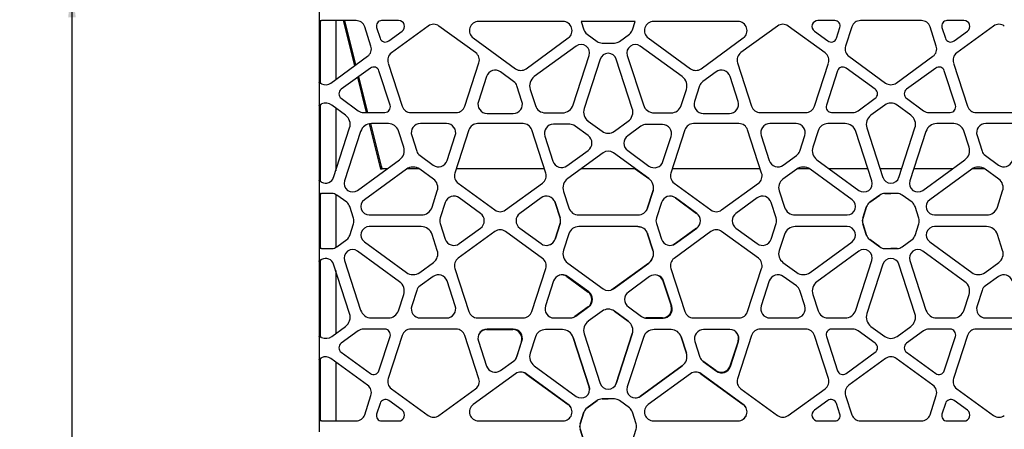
# Model space of a CAD drawing. Header units: millimetres. Extents: x -217 to 5933, y 23 to 4888.
# Tile 5 of 40: x 507 to 1476, y 3430 to 3833. Entities that reach past the tile are written whole.
import ezdxf

# ---------------------------------------------------------------- set-up
doc = ezdxf.new("R2010")
doc.units = ezdxf.units.MM
doc.header["$LTSCALE"] = 15
doc.linetypes.add('SLD-Solido', pattern=[0])
doc.layers.add('QUOTE', color=1, linetype='SLD-Solido')
doc.styles.add('SLDTEXTSTYLE1', font='GOTHIC.TTF', dxfattribs={"width": 0.913})
doc.dimstyles.new('SLDDIMSTYLE0', dxfattribs={"dimtxt": 39.6875, "dimasz": 30, "dimexe": 0, "dimexo": 0.0625, "dimgap": 9.921875, "dimtad": 1, "dimdec": 1, "dimrnd": 1e-09, "dimzin": 12, "dimdsep": 46, "dimtxsty": 'SLDTEXTSTYLE1', "dimsah": 1, "dimcen": 0.09, "dimadec": 0, "dimazin": 3, "dimtfac": 1, "dimtdec": 1, "dimtofl": 0, "dimtmove": 0, "dimatfit": 3, "dimfxl": 1, "dimfrac": 2, "dimtolj": 1, "dimtzin": 12, "dimarcsym": 0})

# ---------------------------------------------------------------- blocks, each defined once
blk = doc.blocks.new('_D')
at = {"layer": 'QUOTE', "transparency": 16777216}
for p, q in [((789.45, 3865.06), (543.75, 3865.06)), ((558.75, 3865.06), (558.75, 1772.61)), ((789.45, 1772.61), (543.75, 1772.61))]:
    blk.add_line(p, q, dxfattribs=at)
for points in [[(558.75, 3865.06), (555, 3835.06), (562.5, 3835.06)], [(558.75, 1772.61), (562.5, 1802.61), (555, 1802.61)]]:
    blk.add_solid(points, dxfattribs=at)
at = {"layer": 'QUOTE', "transparency": 16777216, "insert": (508.05, 2742.14), "char_height": 39.687, "attachment_point": 1, "rotation": 90, "style": 'SLDTEXTSTYLE1'}
blk.add_mtext('2092,5', dxfattribs=at)

msp = doc.modelspace()

# ---------------------------------------------------------------- linework, layer by layer
for p, q in [((802.05, 3863.81), (802.05, 3831.87)), ((802.05, 3831.87), (804.45, 3831.87)), ((802.05, 3831.87), (802.05, 3825.67)), ((803.25, 3825.67), (803.25, 3831.87)), ((838.26, 3831.87), (804.45, 3831.87)), ((818.25, 3831.87), (818.25, 3773.88)), ((837.18, 3787.64), (826.09, 3831.87)), ((838.23, 3788.4), (827.33, 3831.87)), ((880.15, 3831.87), (863.47, 3831.87)), ((1041.89, 3830.99), (958.86, 3830.99)), ((1112.96, 3830.99), (1059.83, 3830.99)), ((1059.83, 3830.99), (1062.51, 3822.75)), ((1110.29, 3822.75), (1112.96, 3830.99)), ((1214.05, 3830.99), (1131.02, 3830.99)), ((1309.38, 3831.87), (1292.7, 3831.87)), ((1394.5, 3831.87), (1334.59, 3831.87)), ((1436.39, 3831.87), (1419.71, 3831.87)), ((802.05, 3825.67), (802.05, 3806.75)), ((803.25, 3806.75), (803.25, 3825.67)), ((852.94, 3806.75), (846.79, 3825.67)), ((858.52, 3825.05), (861.91, 3814.6)), ((870.46, 3811.82), (883.57, 3821.34)), ((909.34, 3826.52), (873.11, 3800.19)), ((955.91, 3800.34), (919.88, 3826.52)), ((1065.54, 3818.57), (1075.4, 3811.41)), ((1097.39, 3811.41), (1107.25, 3818.57)), ((1252.97, 3826.52), (1216.94, 3800.34)), ((1299.74, 3800.19), (1263.51, 3826.52)), ((1289.28, 3821.34), (1302.39, 3811.82)), ((1310.94, 3814.6), (1314.34, 3825.05)), ((1326.06, 3825.67), (1319.91, 3806.75)), ((1409.18, 3806.75), (1403.03, 3825.67)), ((1414.76, 3825.05), (1418.15, 3814.6)), ((1426.7, 3811.82), (1439.81, 3821.34)), ((1465.58, 3826.52), (1429.35, 3800.19)), ((953.59, 3814.76), (995.17, 3784.54)), ((1005.57, 3784.54), (1047.16, 3814.76)), ((1080.31, 3809.82), (1092.49, 3809.82)), ((1125.75, 3814.76), (1167.34, 3784.54)), ((1177.74, 3784.54), (1219.32, 3814.76)), ((802.05, 3806.75), (802.05, 3796.72)), ((803.25, 3796.72), (803.25, 3806.75)), ((1054.97, 3806.77), (1013.64, 3776.74)), ((1159.27, 3776.74), (1117.94, 3806.77)), ((802.05, 3796.72), (802.05, 3771.29)), ((803.25, 3771.29), (803.25, 3796.72)), ((813.58, 3770.49), (849.68, 3796.72)), ((869.85, 3790.16), (883.64, 3747.72)), ((945.33, 3747.72), (959.17, 3790.31)), ((1051.95, 3748.91), (1067.74, 3797.49)), ((1078.56, 3793.97), (1062.78, 3745.39)), ((1110.13, 3745.39), (1094.35, 3793.97)), ((1105.17, 3797.49), (1120.96, 3748.91)), ((1213.68, 3790.31), (1227.52, 3747.72)), ((1289.21, 3747.72), (1303, 3790.16)), ((1323.17, 3796.72), (1359.27, 3770.49)), ((1369.82, 3770.49), (1405.92, 3796.72)), ((1426.09, 3790.16), (1439.88, 3747.72)), ((852.43, 3785.17), (823.71, 3764.3)), ((871.81, 3748.67), (860.84, 3782.44)), ((993.37, 3772.06), (980.44, 3781.45)), ((1192.47, 3781.45), (1179.54, 3772.06)), ((1312.01, 3782.44), (1301.04, 3748.67)), ((1349.14, 3764.3), (1320.42, 3785.17)), ((1408.67, 3785.17), (1379.95, 3764.3)), ((1428.05, 3748.67), (1417.08, 3782.44)), ((802.05, 3771.29), (802.05, 3748.48)), ((803.25, 3771.29), (802.05, 3771.29)), ((803.52, 3770.49), (802.59, 3770.49)), ((848.74, 3741.52), (840.05, 3776.18)), ((849.98, 3741.52), (841.1, 3776.94)), ((966.64, 3776.97), (958.65, 3752.39)), ((1214.26, 3752.39), (1206.27, 3776.97)), ((1001.56, 3752.39), (996.63, 3767.58)), ((1009.58, 3764.23), (1014.75, 3748.3)), ((1158.16, 3748.3), (1163.33, 3764.23)), ((1176.29, 3767.58), (1171.35, 3752.39)), ((823.71, 3755.47), (840.54, 3743.24)), ((1332.31, 3743.24), (1349.14, 3755.47)), ((1379.95, 3755.47), (1396.78, 3743.24)), ((802.05, 3748.48), (803.25, 3748.48)), ((802.05, 3748.48), (802.05, 3738.86)), ((803.27, 3748.71), (802.09, 3748.71)), ((803.25, 3738.86), (803.25, 3748.48)), ((827.92, 3738.86), (814.36, 3748.71)), ((818.25, 3745.89), (818.25, 3684.08)), ((845.81, 3741.52), (866.62, 3741.52)), ((892.17, 3741.52), (936.8, 3741.52)), ((967.18, 3740.64), (993.03, 3740.64)), ((1024.56, 3741.18), (1041.31, 3741.18)), ((1131.6, 3741.18), (1148.35, 3741.18)), ((1179.88, 3740.64), (1205.73, 3740.64)), ((1236.05, 3741.52), (1280.68, 3741.52)), ((1306.23, 3741.52), (1327.04, 3741.52)), ((1358.49, 3748.71), (1344.93, 3738.86)), ((1384.16, 3738.86), (1370.6, 3748.71)), ((1402.05, 3741.52), (1422.86, 3741.52)), ((1448.41, 3741.52), (1493.04, 3741.52)), ((802.05, 3738.86), (802.05, 3726.35)), ((803.25, 3726.35), (803.25, 3738.86)), ((862.09, 3688.27), (851.53, 3730.4)), ((863.26, 3688.56), (852.73, 3730.54)), ((870.2, 3730.57), (853.45, 3730.57)), ((927.41, 3730.57), (901.56, 3730.57)), ((1002.58, 3730.57), (957.79, 3730.57)), ((1048.5, 3729.89), (1032.52, 3729.89)), ((1066.84, 3732.88), (1080.4, 3723.03)), ((1092.51, 3723.03), (1106.07, 3732.88)), ((1215.06, 3730.57), (1170.27, 3730.57)), ((1271.29, 3730.57), (1245.44, 3730.57)), ((1319.4, 3730.57), (1302.65, 3730.57)), ((1426.44, 3730.57), (1409.69, 3730.57)), ((1483.65, 3730.57), (1457.8, 3730.57)), ((802.05, 3726.35), (802.05, 3677.77)), ((803.25, 3677.77), (803.25, 3726.35)), ((816.2, 3677.77), (831.98, 3726.35)), ((842.81, 3722.83), (827.02, 3674.25)), ((885.18, 3707.51), (880.01, 3723.44)), ((949.26, 3724.37), (935.47, 3681.93)), ((1024.87, 3682.02), (1011.11, 3724.37)), ((1066.69, 3718.79), (1053.77, 3728.18)), ((1118.51, 3727.97), (1105.59, 3718.59)), ((1139.76, 3729.69), (1123.79, 3729.69)), ((1161.74, 3724.37), (1147.98, 3682.02)), ((1237.38, 3681.93), (1223.59, 3724.37)), ((1292.84, 3723.44), (1287.67, 3707.51)), ((1345.83, 3674.25), (1330.04, 3722.83)), ((1340.87, 3726.35), (1356.65, 3677.77)), ((1372.44, 3677.77), (1388.22, 3726.35)), ((1399.05, 3722.83), (1383.26, 3674.25)), ((1441.42, 3707.51), (1436.25, 3723.44)), ((893.03, 3718.82), (897.97, 3703.63)), ((927.95, 3694.24), (935.94, 3718.82)), ((1023.99, 3718.15), (1031.98, 3693.57)), ((1140.3, 3693.37), (1148.29, 3717.94)), ((1236.91, 3718.82), (1244.9, 3694.24)), ((1274.88, 3703.63), (1279.82, 3718.82)), ((1449.27, 3718.82), (1454.21, 3703.63)), ((1045.78, 3689.08), (1066.69, 3704.27)), ((1081.44, 3701.91), (1046.56, 3676.58)), ((1126.35, 3676.58), (1091.48, 3701.91)), ((1105.59, 3704.07), (1126.5, 3688.88)), ((839.79, 3664.98), (881.12, 3695)), ((901.22, 3699.15), (914.15, 3689.76)), ((1258.7, 3689.76), (1271.63, 3699.15)), ((1291.73, 3695), (1333.06, 3664.98)), ((1396.03, 3664.98), (1437.36, 3695)), ((1457.46, 3699.15), (1470.39, 3689.76)), ((887.81, 3685.79), (846.48, 3655.77)), ((862.65, 3686.04), (862.09, 3688.27)), ((862.73, 3685.72), (862.65, 3686.04)), ((862.73, 3685.72), (863.9, 3686.02)), ((863.08, 3688.08), (863.53, 3686.26)), ((863.26, 3688.56), (863.76, 3686.56)), ((869.09, 3686.26), (863.53, 3686.26)), ((863.9, 3686.02), (863.84, 3686.26)), ((900.27, 3686.26), (888.51, 3686.26)), ((914.52, 3675.94), (900.97, 3685.79)), ((1023.49, 3686.26), (936.88, 3686.26)), ((1113.02, 3686.26), (1059.89, 3686.26)), ((1112.96, 3686.26), (1126.29, 3676.58)), ((1235.97, 3686.26), (1149.36, 3686.26)), ((1271.88, 3685.79), (1258.33, 3675.94)), ((1284.34, 3686.26), (1272.58, 3686.26)), ((1326.37, 3655.77), (1285.04, 3685.79)), ((1341.92, 3686.26), (1303.76, 3686.26)), ((1375.19, 3686.26), (1353.9, 3686.26)), ((1425.33, 3686.26), (1387.17, 3686.26)), ((1444.05, 3685.79), (1402.72, 3655.77)), ((1456.51, 3686.26), (1444.75, 3686.26)), ((1470.76, 3675.94), (1457.21, 3685.79)), ((802.05, 3677.77), (802.05, 3675.02)), ((802.05, 3675.02), (802.05, 3661.96)), ((803.25, 3675.02), (802.05, 3675.02)), ((803.25, 3675.02), (803.25, 3677.77)), ((938.73, 3671.9), (974.83, 3645.67)), ((985.38, 3645.67), (1021.61, 3671.99)), ((1151.24, 3671.99), (1187.47, 3645.67)), ((1198.02, 3645.67), (1234.12, 3671.9)), ((913.09, 3648.49), (918.26, 3664.42)), ((1042.45, 3663.93), (1047.71, 3647.76)), ((1130.4, 3663.93), (1125.14, 3647.76)), ((1125.2, 3647.76), (1130.46, 3663.93)), ((1130.61, 3664.68), (1130.4, 3663.93)), ((1254.59, 3664.42), (1259.76, 3648.49)), ((1469.33, 3648.49), (1474.5, 3664.42)), ((802.05, 3661.96), (803.25, 3661.96)), ((802.05, 3661.96), (802.05, 3660.37)), ((802.05, 3660.37), (802.05, 3653.2)), ((802.05, 3653.2), (802.05, 3649.03)), ((803.26, 3661.96), (802.08, 3661.96)), ((803.25, 3660.37), (803.25, 3661.96)), ((803.25, 3653.2), (803.25, 3660.37)), ((803.25, 3649.03), (803.25, 3653.2)), ((814.37, 3661.96), (804.45, 3661.96)), ((818.25, 3661.01), (818.25, 3608.72)), ((829.14, 3653.21), (819.28, 3660.37)), ((926.08, 3653.03), (921.15, 3637.84)), ((960.8, 3642.32), (939.89, 3657.51)), ((1020.33, 3657.51), (999.42, 3642.32)), ((1033.65, 3654.08), (1034.07, 3653.03)), ((1034.07, 3653.03), (1039.01, 3637.84)), ((1039.07, 3637.84), (1034.13, 3653.03)), ((1138.78, 3653.03), (1133.84, 3637.84)), ((1152.52, 3657.51), (1173.43, 3642.32)), ((1173.49, 3642.32), (1152.58, 3657.51)), ((1232.96, 3657.51), (1212.05, 3642.32)), ((1251.7, 3637.84), (1246.77, 3653.03)), ((1353.52, 3660.37), (1343.66, 3653.2)), ((1343.71, 3653.21), (1353.57, 3660.37)), ((1370.61, 3661.96), (1358.43, 3661.96)), ((1358.48, 3661.96), (1364.55, 3661.96)), ((1385.38, 3653.21), (1375.52, 3660.37)), ((802.05, 3649.03), (802.05, 3637.39)), ((803.25, 3637.39), (803.25, 3649.03)), ((835.89, 3637.56), (832.17, 3649.03)), ((1340.63, 3649.03), (1336.85, 3637.39)), ((1336.96, 3637.56), (1340.68, 3649.03)), ((1392.13, 3637.56), (1388.41, 3649.03)), ((803.25, 3637.39), (802.05, 3637.39)), ((802.05, 3637.39), (802.05, 3632.34)), ((803.25, 3632.34), (803.25, 3637.39)), ((851.36, 3640.76), (902.44, 3640.76)), ((1057.34, 3640.76), (1115.57, 3640.76)), ((1270.41, 3640.76), (1321.49, 3640.76)), ((1407.6, 3640.76), (1458.68, 3640.76)), ((803.25, 3632.34), (802.05, 3632.34)), ((802.05, 3632.34), (802.05, 3620.69)), ((803.25, 3620.69), (803.25, 3632.34)), ((832.17, 3620.69), (835.89, 3632.16)), ((902.44, 3629.37), (851.36, 3629.37)), ((921.15, 3632.29), (926.08, 3617.1)), ((974.83, 3624.46), (938.73, 3598.23)), ((939.89, 3612.61), (960.8, 3627.81)), ((1021.61, 3598.14), (985.38, 3624.46)), ((999.42, 3627.81), (1020.33, 3612.61)), ((1039.01, 3632.29), (1034.07, 3617.1)), ((1034.13, 3617.1), (1039.07, 3632.29)), ((1115.57, 3629.37), (1057.34, 3629.37)), ((1133.84, 3632.29), (1138.78, 3617.1)), ((1187.47, 3624.46), (1151.24, 3598.14)), ((1173.43, 3627.81), (1152.52, 3612.61)), ((1152.58, 3612.61), (1173.49, 3627.81)), ((1234.12, 3598.23), (1198.02, 3624.46)), ((1212.05, 3627.81), (1232.96, 3612.61)), ((1246.77, 3617.1), (1251.7, 3632.29)), ((1321.49, 3629.37), (1270.41, 3629.37)), ((1336.85, 3632.34), (1340.63, 3620.69)), ((1340.68, 3620.69), (1336.96, 3632.16)), ((1388.41, 3620.69), (1392.13, 3632.16)), ((1458.68, 3629.37), (1407.6, 3629.37)), ((802.05, 3620.69), (802.05, 3616.52)), ((802.05, 3616.52), (802.05, 3609.36)), ((803.25, 3616.52), (803.25, 3620.69)), ((803.25, 3609.36), (803.25, 3616.52)), ((819.28, 3609.36), (829.14, 3616.52)), ((846.48, 3614.36), (887.81, 3584.34)), ((918.26, 3605.71), (913.09, 3621.64)), ((1047.71, 3622.37), (1042.45, 3606.2)), ((1124.99, 3622.8), (1125.14, 3622.37)), ((1125.14, 3622.37), (1130.4, 3606.2)), ((1130.46, 3606.2), (1125.2, 3622.37)), ((1259.76, 3621.64), (1254.59, 3605.71)), ((1285.04, 3584.34), (1326.37, 3614.36)), ((1343.66, 3616.52), (1353.52, 3609.36)), ((1353.57, 3609.36), (1343.72, 3616.52)), ((1375.52, 3609.36), (1385.38, 3616.52)), ((1402.72, 3614.36), (1444.05, 3584.34)), ((1474.5, 3605.71), (1469.33, 3621.64)), ((802.05, 3609.36), (802.05, 3607.77)), ((802.05, 3607.77), (802.05, 3595.1)), ((803.25, 3607.77), (802.05, 3607.77)), ((803.26, 3607.77), (802.08, 3607.77)), ((803.25, 3607.77), (803.25, 3609.36)), ((804.45, 3607.77), (814.37, 3607.77)), ((881.12, 3575.13), (839.79, 3605.15)), ((1333.06, 3605.15), (1291.73, 3575.13)), ((1358.43, 3607.77), (1370.61, 3607.77)), ((1370.66, 3607.77), (1364.55, 3607.77)), ((1437.36, 3575.13), (1396.03, 3605.15)), ((802.05, 3595.1), (803.25, 3595.1)), ((802.05, 3595.1), (802.05, 3592.36)), ((803.25, 3592.36), (803.25, 3595.1)), ((827.02, 3595.87), (842.81, 3547.29)), ((900.97, 3584.34), (914.52, 3594.18)), ((1258.33, 3594.18), (1271.88, 3584.34)), ((1330.04, 3547.29), (1345.83, 3595.87)), ((1383.26, 3595.87), (1399.05, 3547.29)), ((1457.21, 3584.34), (1470.76, 3594.18)), ((802.05, 3592.36), (802.05, 3543.77)), ((803.25, 3543.77), (803.25, 3592.36)), ((831.98, 3543.77), (816.2, 3592.36)), ((818.25, 3586.05), (818.25, 3524.24)), ((935.47, 3588.2), (949.26, 3545.76)), ((1011.11, 3545.76), (1024.87, 3588.11)), ((1046.56, 3593.55), (1081.44, 3568.22)), ((1126.29, 3593.55), (1091.41, 3568.22)), ((1091.48, 3568.22), (1126.35, 3593.55)), ((1147.98, 3588.11), (1161.74, 3545.76)), ((1223.59, 3545.76), (1237.38, 3588.2)), ((1356.65, 3592.36), (1340.87, 3543.77)), ((1388.22, 3543.77), (1372.44, 3592.36)), ((914.15, 3580.37), (901.22, 3570.98)), ((935.94, 3551.3), (927.95, 3575.88)), ((1032.61, 3575.88), (1024.62, 3551.3)), ((1045.72, 3580.16), (1066.63, 3564.97)), ((1067.32, 3565.18), (1046.41, 3580.37)), ((1127.13, 3580.16), (1106.22, 3564.97)), ((1140.24, 3575.88), (1148.23, 3551.3)), ((1148.92, 3551.1), (1140.93, 3575.68)), ((1244.9, 3575.88), (1236.91, 3551.3)), ((1271.63, 3570.98), (1258.7, 3580.37)), ((1470.39, 3580.37), (1457.46, 3570.98)), ((897.97, 3566.49), (893.03, 3551.3)), ((1279.82, 3551.3), (1274.88, 3566.49)), ((1454.21, 3566.49), (1449.27, 3551.3)), ((880.01, 3546.68), (885.18, 3562.61)), ((1287.67, 3562.61), (1292.84, 3546.68)), ((1436.25, 3546.68), (1441.42, 3562.61)), ((1066.63, 3550.46), (1053.71, 3541.07)), ((1054.4, 3541.27), (1067.32, 3550.66)), ((1080.4, 3546.21), (1066.84, 3536.37)), ((1092.45, 3546.21), (1106.01, 3536.37)), ((1106.07, 3536.37), (1092.51, 3546.21)), ((1106.22, 3550.46), (1119.14, 3541.07)), ((802.05, 3543.77), (802.05, 3531.26)), ((803.25, 3531.26), (803.25, 3543.77)), ((853.45, 3539.56), (870.2, 3539.56)), ((901.56, 3539.56), (927.41, 3539.56)), ((957.79, 3539.56), (1002.58, 3539.56)), ((1033.15, 3539.56), (1049.12, 3539.56)), ((1139.7, 3539.56), (1123.73, 3539.56)), ((1124.42, 3539.35), (1140.39, 3539.35)), ((1170.27, 3539.56), (1215.06, 3539.56)), ((1245.44, 3539.56), (1271.29, 3539.56)), ((1302.65, 3539.56), (1319.4, 3539.56)), ((1409.69, 3539.56), (1426.44, 3539.56)), ((1457.8, 3539.56), (1483.65, 3539.56)), ((802.05, 3531.26), (802.05, 3521.64)), ((803.25, 3521.64), (803.25, 3531.26)), ((814.36, 3521.42), (827.92, 3531.26)), ((840.54, 3526.89), (823.71, 3514.66)), ((866.62, 3528.6), (845.81, 3528.6)), ((936.8, 3528.6), (892.17, 3528.6)), ((966.74, 3528.07), (992.58, 3528.07)), ((993.03, 3528.6), (967.18, 3528.6)), ((1041.31, 3528.07), (1024.56, 3528.07)), ((1148.35, 3528.07), (1131.6, 3528.07)), ((1206.11, 3528.07), (1180.27, 3528.07)), ((1280.68, 3528.6), (1236.05, 3528.6)), ((1327.04, 3528.6), (1306.23, 3528.6)), ((1349.14, 3514.66), (1332.31, 3526.89)), ((1344.93, 3531.26), (1358.49, 3521.42)), ((1370.6, 3521.42), (1384.16, 3531.26)), ((1396.78, 3526.89), (1379.95, 3514.66)), ((1422.86, 3528.6), (1402.05, 3528.6)), ((1493.04, 3528.6), (1448.41, 3528.6)), ((802.05, 3521.64), (802.05, 3498.84)), ((803.25, 3521.64), (802.05, 3521.64)), ((803.27, 3521.42), (802.09, 3521.42)), ((860.84, 3487.68), (871.81, 3521.45)), ((883.64, 3522.4), (869.85, 3479.96)), ((959.17, 3479.81), (945.33, 3522.4)), ((958.65, 3516.86), (966.64, 3492.28)), ((996.63, 3501.67), (1001.56, 3516.86)), ((1014.75, 3520.95), (1009.58, 3505.02)), ((1051.89, 3520.34), (1067.68, 3471.76)), ((1067.74, 3471.76), (1051.95, 3520.34)), ((1062.78, 3523.86), (1078.56, 3475.27)), ((1110.07, 3523.86), (1094.29, 3475.27)), ((1094.35, 3475.27), (1110.13, 3523.86)), ((1120.96, 3520.34), (1105.17, 3471.76)), ((1158.1, 3520.95), (1163.27, 3505.02)), ((1163.33, 3505.02), (1158.16, 3520.95)), ((1214.2, 3516.86), (1206.21, 3492.28)), ((1227.52, 3522.4), (1213.68, 3479.81)), ((1303, 3479.96), (1289.21, 3522.4)), ((1301.04, 3521.45), (1312.01, 3487.68)), ((1417.08, 3487.68), (1428.05, 3521.45)), ((1439.88, 3522.4), (1426.09, 3479.96)), ((1001.11, 3516.32), (996.18, 3501.13)), ((1171.74, 3516.32), (1176.67, 3501.13)), ((1206.66, 3491.74), (1214.65, 3516.32)), ((802.05, 3498.84), (803.25, 3498.84)), ((802.05, 3498.84), (802.05, 3473.41)), ((803.52, 3499.64), (802.59, 3499.64)), ((803.25, 3473.41), (803.25, 3498.84)), ((849.68, 3473.41), (813.58, 3499.64)), ((823.71, 3505.82), (852.43, 3484.95)), ((1320.42, 3484.95), (1349.14, 3505.82)), ((1359.27, 3499.64), (1323.17, 3473.41)), ((1405.92, 3473.41), (1369.82, 3499.64)), ((1379.95, 3505.82), (1408.67, 3484.95)), ((818.25, 3496.25), (818.25, 3438.26)), ((980.44, 3487.79), (993.37, 3497.18)), ((1013.64, 3492.5), (1054.97, 3462.48)), ((1159.21, 3492.5), (1117.88, 3462.48)), ((1117.94, 3462.48), (1159.27, 3492.5)), ((1192.41, 3487.79), (1179.48, 3497.18)), ((1179.93, 3496.65), (1192.86, 3487.26)), ((995.17, 3484.7), (953.59, 3454.49)), ((1005.51, 3484.7), (1047.1, 3454.49)), ((1047.16, 3454.49), (1005.57, 3484.7)), ((1167.34, 3484.7), (1125.75, 3454.49)), ((1177.68, 3484.7), (1219.26, 3454.49)), ((1219.32, 3454.49), (1177.74, 3484.7)), ((802.05, 3473.41), (802.05, 3463.38)), ((803.25, 3463.38), (803.25, 3473.41)), ((873.11, 3469.93), (909.34, 3443.61)), ((919.88, 3443.61), (955.91, 3469.78)), ((1216.94, 3469.78), (1252.97, 3443.61)), ((1263.51, 3443.61), (1299.74, 3469.93)), ((1429.35, 3469.93), (1465.58, 3443.61)), ((802.05, 3463.38), (802.05, 3444.46)), ((803.25, 3444.46), (803.25, 3463.38)), ((846.79, 3444.46), (852.94, 3463.38)), ((1092.49, 3459.9), (1080.31, 3459.9)), ((1080.36, 3459.9), (1086.43, 3459.9)), ((1319.91, 3463.38), (1326.06, 3444.46)), ((1403.03, 3444.46), (1409.18, 3463.38)), ((861.91, 3455.53), (858.52, 3445.08)), ((883.57, 3448.79), (870.46, 3458.31)), ((1075.4, 3458.31), (1065.54, 3451.14)), ((1065.59, 3451.15), (1075.46, 3458.31)), ((1107.26, 3451.15), (1097.39, 3458.31)), ((1302.39, 3458.31), (1289.28, 3448.79)), ((1314.34, 3445.08), (1310.94, 3455.53)), ((1418.15, 3455.53), (1414.76, 3445.08)), ((1439.81, 3448.79), (1426.7, 3458.31)), ((802.05, 3444.46), (802.05, 3438.26)), ((803.25, 3438.26), (803.25, 3444.46)), ((1062.51, 3446.97), (1058.73, 3435.33)), ((1058.84, 3435.5), (1062.56, 3446.97)), ((1114.01, 3435.5), (1110.29, 3446.97)), ((802.05, 3438.26), (802.05, 3427.75)), ((804.45, 3438.26), (802.05, 3438.26)), ((804.45, 3438.26), (838.26, 3438.26)), ((863.47, 3438.26), (880.15, 3438.26)), ((958.86, 3438.26), (1041.89, 3438.26)), ((1058.73, 3430.28), (1062.51, 3418.63)), ((1062.56, 3418.64), (1058.84, 3430.1)), ((1110.29, 3418.64), (1114.01, 3430.1)), ((1131.02, 3438.26), (1214.05, 3438.26)), ((1292.7, 3438.26), (1309.38, 3438.26)), ((1334.59, 3438.26), (1394.5, 3438.26)), ((1419.71, 3438.26), (1436.39, 3438.26))]:
    msp.add_line(p, q)
at = {"flags": 128}
for points in [[(1126.29, 3676.58), (1127.64, 3675.42), (1128.68, 3674.22)], [(1125.14, 3647.76), (1124.53, 3646.29), (1123.85, 3645.13)], [(1039.21, 3633), (1039.2, 3632.97), (1039.01, 3632.29)], [(1115.51, 3629.37), (1117.09, 3629.25), (1118.2, 3629.01)], [(1152.52, 3612.61), (1150.9, 3611.68), (1149.71, 3611.24)], [(1091.41, 3568.22), (1090.27, 3567.52), (1089.35, 3567.11)], [(1067.68, 3471.76), (1068.04, 3470.06), (1068.08, 3469.13)]]:
    msp.add_lwpolyline(points, dxfattribs=at)
for centre, radius, start, end in [((838.26, 3822.9), 8.97, 18, 90), ((863.47, 3826.66), 5.21, 90, 198), ((880.15, 3826.05), 5.82, 306, 90), ((914.61, 3819.26), 8.97, 54, 126), ((958.86, 3822.01), 8.97, 90, 234), ((1041.89, 3822.01), 8.97, 306, 90), ((1131.02, 3822.01), 8.97, 90, 234), ((1214.05, 3822.01), 8.97, 306, 90), ((1258.24, 3819.26), 8.97, 54, 126), ((1292.7, 3826.05), 5.82, 90, 234), ((1309.38, 3826.66), 5.21, 342, 90), ((1334.59, 3822.9), 8.97, 90, 162), ((1394.5, 3822.9), 8.97, 18, 90), ((1419.71, 3826.66), 5.21, 90, 198), ((1436.39, 3826.05), 5.82, 306, 90), ((1470.85, 3819.26), 8.97, 54, 126), ((1070.44, 3825.32), 8.34, 197.988, 234.00746), ((1102.35, 3825.32), 8.34, 305.99254, 342.01672), ((867.2, 3816.31), 5.56, 198, 306), ((1059.85, 3800.05), 8.3, 342, 126), ((1080.31, 3818.16), 8.34, 233.98892, 270), ((1092.49, 3818.16), 8.34, 270, 305.9684), ((1113.07, 3800.05), 8.3, 54, 198), ((1305.65, 3816.31), 5.56, 234, 342), ((1423.44, 3816.31), 5.56, 198, 306), ((844.41, 3803.98), 8.97, 306, 18), ((878.38, 3792.94), 8.97, 126, 198), ((950.63, 3793.09), 8.97, 342, 54), ((1086.46, 3791.41), 8.3, 18, 162), ((1222.22, 3793.09), 8.97, 126, 198), ((1294.47, 3792.94), 8.97, 342, 54), ((1328.44, 3803.98), 8.97, 162, 234), ((1400.65, 3803.98), 8.97, 306, 18), ((1434.62, 3792.94), 8.97, 126, 198), ((855.64, 3780.76), 5.46, 18, 126), ((975.17, 3774.19), 8.97, 54, 162), ((1000.37, 3791.7), 8.85, 234, 306), ((1172.54, 3791.7), 8.85, 234, 306), ((1197.74, 3774.19), 8.97, 18, 126), ((1317.21, 3780.76), 5.46, 54, 162), ((1411.88, 3780.76), 5.46, 18, 126), ((808.31, 3777.75), 8.97, 244.51683, 306), ((988.09, 3764.81), 8.97, 18, 54), ((1020.22, 3767.69), 11.19, 126, 198), ((1152.69, 3767.69), 11.19, 342, 54), ((1184.82, 3764.81), 8.97, 126, 162), ((1364.55, 3777.75), 8.97, 234, 306), ((826.92, 3759.88), 5.46, 126, 234), ((1345.93, 3759.88), 5.46, 306, 54), ((1383.16, 3759.88), 5.46, 126, 234), ((808.31, 3740.37), 10.31, 54, 111.99127), ((967.18, 3749.62), 8.97, 162, 270), ((993.03, 3749.62), 8.97, 270, 18), ((1179.88, 3749.62), 8.97, 162, 270), ((1205.73, 3749.62), 8.97, 270, 18), ((1364.55, 3740.37), 10.31, 54, 126), ((845.81, 3750.5), 8.97, 234, 270), ((866.62, 3746.99), 5.46, 270, 18), ((892.17, 3750.5), 8.97, 198, 270), ((936.8, 3750.5), 8.97, 270, 342), ((1024.56, 3751.48), 10.31, 198, 270), ((1041.31, 3752.37), 11.19, 270, 342), ((1073.42, 3741.93), 11.19, 162, 234), ((1099.49, 3741.93), 11.19, 306, 18), ((1131.6, 3752.37), 11.19, 198, 270), ((1148.35, 3751.48), 10.31, 270, 342), ((1236.05, 3750.5), 8.97, 198, 270), ((1280.68, 3750.5), 8.97, 270, 342), ((1306.23, 3746.99), 5.46, 162, 270), ((1327.04, 3750.5), 8.97, 270, 306), ((1402.05, 3750.5), 8.97, 234, 270), ((1422.86, 3746.99), 5.46, 270, 18), ((1448.41, 3750.5), 8.97, 198, 270), ((821.34, 3729.81), 11.19, 342, 54), ((853.45, 3719.38), 11.19, 90, 162), ((870.2, 3720.26), 10.31, 18, 90), ((901.56, 3721.6), 8.97, 90, 198), ((927.41, 3721.6), 8.97, 342, 90), ((957.79, 3721.6), 8.97, 90, 162), ((1002.58, 3721.6), 8.97, 18, 90), ((1032.52, 3720.92), 8.97, 90, 198), ((1048.5, 3720.92), 8.97, 54, 90), ((1170.27, 3721.6), 8.97, 90, 162), ((1215.06, 3721.6), 8.97, 18, 90), ((1245.44, 3721.6), 8.97, 90, 198), ((1271.29, 3721.6), 8.97, 342, 90), ((1302.65, 3720.26), 10.31, 90, 162), ((1319.4, 3719.38), 11.19, 18, 90), ((1351.51, 3729.81), 11.19, 126, 198), ((1377.58, 3729.81), 11.19, 342, 54), ((1409.69, 3719.38), 11.19, 90, 162), ((1426.44, 3720.26), 10.31, 18, 90), ((1457.8, 3721.6), 8.97, 90, 198), ((1086.46, 3731.37), 10.31, 234, 306), ((1123.79, 3720.72), 8.97, 90, 126), ((1139.76, 3720.72), 8.97, 342, 90), ((1061.42, 3711.53), 8.97, 306, 54), ((1110.86, 3711.33), 8.97, 126, 234), ((874.54, 3704.06), 11.19, 306, 18), ((906.5, 3706.4), 8.97, 198, 234), ((1086.46, 3695), 8.54, 54, 126), ((1266.35, 3706.4), 8.97, 306, 342), ((1298.31, 3704.06), 11.19, 162, 234), ((1430.78, 3704.06), 11.19, 306, 18), ((1462.74, 3706.4), 8.97, 198, 234), ((919.42, 3697.02), 8.97, 234, 342), ((1040.51, 3696.34), 8.97, 198, 306), ((1131.77, 3696.14), 8.97, 234, 342), ((1253.43, 3697.02), 8.97, 198, 306), ((1475.66, 3697.02), 8.97, 234, 342), ((894.39, 3676.74), 11.19, 54, 126), ((944, 3679.15), 8.97, 162, 234), ((1016.34, 3679.25), 8.97, 306, 18), ((1156.51, 3679.25), 8.97, 162, 234), ((1228.85, 3679.15), 8.97, 306, 18), ((1278.46, 3676.74), 11.19, 54, 126), ((1450.63, 3676.74), 11.19, 54, 126), ((808.31, 3680.34), 8.3, 242.27529, 342), ((834.92, 3671.69), 8.3, 162, 306), ((908.46, 3667.61), 10.31, 342, 54), ((1053.21, 3667.42), 11.31, 126, 198), ((1119.7, 3667.42), 11.31, 342, 54), ((1264.39, 3667.61), 10.31, 126, 198), ((1337.93, 3671.69), 8.3, 234, 18), ((1364.55, 3680.34), 8.3, 198, 342), ((1391.16, 3671.69), 8.3, 162, 306), ((1464.7, 3667.61), 10.31, 342, 54), ((814.37, 3653.62), 8.34, 54.0316, 90), ((824.23, 3646.45), 8.35, 17.99054, 54.01195), ((851.36, 3649.05), 8.3, 126, 270), ((934.61, 3650.25), 8.97, 54, 162), ((1025.6, 3650.25), 8.97, 18, 126), ((1147.31, 3650.25), 8.97, 54, 162), ((1147.25, 3650.25), 8.97, 54, 89.74519), ((1238.24, 3650.25), 8.97, 18, 126), ((1321.49, 3649.05), 8.3, 270, 54), ((1348.56, 3646.45), 8.34, 125.98805, 162.00474), ((1358.43, 3653.62), 8.34, 90, 125.99312), ((1358.48, 3653.62), 8.34, 90, 125.9684), ((1370.61, 3653.62), 8.34, 54.0316, 90), ((1380.47, 3646.45), 8.35, 17.99054, 54.01195), ((1407.6, 3649.05), 8.3, 126, 270), ((902.44, 3651.95), 11.19, 270, 342), ((980.11, 3652.93), 8.97, 234, 306), ((1057.34, 3650.89), 10.13, 198, 270), ((1115.57, 3650.89), 10.13, 270, 342), ((1192.74, 3652.93), 8.97, 234, 306), ((1270.41, 3651.95), 11.19, 198, 270), ((1458.68, 3651.95), 11.19, 270, 342), ((825.89, 3634.86), 10.36, 344.891, 15.109), ((929.68, 3635.06), 8.97, 162, 198), ((955.52, 3635.06), 8.97, 306, 54), ((1004.69, 3635.06), 8.97, 126, 234), ((1030.47, 3635.06), 8.97, 358.38569, 18), ((1030.53, 3635.06), 8.97, 342, 18), ((1142.38, 3635.06), 8.97, 162, 198), ((1168.16, 3635.06), 8.97, 306, 54), ((1168.22, 3635.06), 8.97, 306, 54), ((1217.33, 3635.06), 8.97, 126, 234), ((1243.17, 3635.06), 8.97, 342, 18), ((1343.61, 3634.86), 7.22, 159.51311, 200.48689), ((1346.96, 3634.86), 10.36, 164.891, 195.109), ((1382.13, 3634.86), 10.36, 344.891, 15.109), ((851.36, 3621.07), 8.3, 90, 234), ((902.44, 3618.18), 11.19, 18, 90), ((980.11, 3617.2), 8.97, 54, 126), ((1057.34, 3619.24), 10.13, 90, 162), ((1115.57, 3619.24), 10.13, 18, 90), ((1192.74, 3617.2), 8.97, 54, 126), ((1270.41, 3618.18), 11.19, 90, 162), ((1321.49, 3621.07), 8.3, 306, 90), ((1407.6, 3621.07), 8.3, 90, 234), ((1458.68, 3618.18), 11.19, 18, 90), ((824.23, 3623.27), 8.34, 305.99254, 342.01672), ((934.61, 3619.87), 8.97, 198, 306), ((1025.6, 3619.87), 8.97, 234, 342), ((1025.54, 3619.87), 8.97, 270.19278, 342), ((1147.31, 3619.87), 8.97, 198, 306), ((1238.24, 3619.87), 8.97, 234, 342), ((1348.56, 3623.27), 8.34, 197.988, 234.00746), ((1380.47, 3623.27), 8.34, 305.99254, 342.01672), ((814.37, 3616.11), 8.34, 270, 305.9684), ((834.92, 3598.44), 8.3, 54, 198), ((908.46, 3602.52), 10.31, 306, 18), ((1053.21, 3602.7), 11.31, 162, 234), ((1119.64, 3602.7), 11.31, 306, 18), ((1119.7, 3602.7), 11.31, 306, 18), ((1264.39, 3602.52), 10.31, 162, 234), ((1337.93, 3598.44), 8.3, 342, 126), ((1358.43, 3616.11), 8.34, 233.98892, 270), ((1358.48, 3616.11), 8.34, 234.0316, 268.56363), ((1370.61, 3616.11), 8.34, 270, 305.9684), ((1391.16, 3598.44), 8.3, 54, 198), ((1464.7, 3602.52), 10.31, 306, 18), ((808.31, 3589.79), 8.3, 18, 117.72471), ((944, 3590.97), 8.97, 126, 198), ((1016.34, 3590.88), 8.97, 342, 54), ((1156.51, 3590.88), 8.97, 126, 198), ((1228.85, 3590.97), 8.97, 342, 54), ((1364.55, 3589.79), 8.3, 18, 162), ((874.54, 3566.07), 11.19, 342, 54), ((894.39, 3593.39), 11.19, 234, 306), ((919.42, 3573.11), 8.97, 18, 126), ((1041.14, 3573.11), 8.97, 54, 162), ((1040.45, 3572.9), 8.97, 54, 104.21668), ((1132.4, 3572.9), 8.97, 18, 126), ((1131.71, 3573.11), 8.97, 18, 71.18914), ((1253.43, 3573.11), 8.97, 54, 162), ((1278.46, 3593.39), 11.19, 234, 306), ((1298.31, 3566.07), 11.19, 126, 198), ((1430.78, 3566.07), 11.19, 342, 54), ((1450.63, 3593.39), 11.19, 234, 306), ((1475.66, 3573.11), 8.97, 18, 126), ((906.5, 3563.72), 8.97, 126, 162), ((1062.05, 3557.92), 8.97, 306, 54), ((1086.46, 3575.13), 8.54, 234, 306), ((1266.35, 3563.72), 8.97, 18, 54), ((1462.74, 3563.72), 8.97, 126, 162), ((1061.36, 3557.71), 8.97, 306, 54), ((1111.49, 3557.71), 8.97, 126, 234), ((853.45, 3550.75), 11.19, 198, 270), ((870.2, 3549.87), 10.31, 270, 342), ((901.56, 3548.53), 8.97, 162, 270), ((927.41, 3548.53), 8.97, 270, 18), ((957.79, 3548.53), 8.97, 198, 270), ((1002.58, 3548.53), 8.97, 270, 342), ((1033.15, 3548.53), 8.97, 162, 270), ((1086.46, 3537.87), 10.31, 54, 126), ((1086.39, 3537.87), 10.31, 54, 89.76148), ((1139.7, 3548.53), 8.97, 270, 18), ((1140.39, 3548.32), 8.97, 270, 18), ((1170.27, 3548.53), 8.97, 198, 270), ((1215.06, 3548.53), 8.97, 270, 342), ((1245.44, 3548.53), 8.97, 162, 270), ((1271.29, 3548.53), 8.97, 270, 18), ((1302.65, 3549.87), 10.31, 198, 270), ((1319.4, 3550.75), 11.19, 270, 342), ((1409.69, 3550.75), 11.19, 198, 270), ((1426.44, 3549.87), 10.31, 270, 342), ((1457.8, 3548.53), 8.97, 162, 270), ((821.34, 3540.32), 11.19, 306, 18), ((1049.12, 3548.53), 8.97, 270, 306), ((1048.43, 3548.32), 8.97, 288.81083, 306), ((1073.42, 3527.31), 11.19, 126, 198), ((1099.43, 3527.31), 11.19, 342, 54), ((1099.49, 3527.31), 11.19, 342, 54), ((1124.42, 3548.32), 8.97, 234, 270), ((1123.73, 3548.53), 8.97, 255.78338, 270), ((1351.51, 3540.32), 11.19, 162, 234), ((1377.58, 3540.32), 11.19, 306, 18), ((845.81, 3519.63), 8.97, 90, 126), ((866.62, 3523.14), 5.46, 342, 90), ((892.17, 3519.63), 8.97, 90, 162), ((936.8, 3519.63), 8.97, 18, 90), ((967.18, 3519.63), 8.97, 90, 198), ((966.74, 3519.1), 8.97, 90, 137.76051), ((992.58, 3519.1), 8.97, 342, 90), ((993.03, 3519.63), 8.97, 342, 90), ((1024.56, 3517.76), 10.31, 90, 162), ((1041.25, 3516.88), 11.19, 18, 90), ((1041.31, 3516.88), 11.19, 18, 90), ((1131.6, 3516.88), 11.19, 90, 162), ((1148.29, 3517.76), 10.31, 18, 90), ((1148.35, 3517.76), 10.31, 18, 90), ((1180.27, 3519.1), 8.97, 90, 198), ((1206.11, 3519.1), 8.97, 342, 90), ((1236.05, 3519.63), 8.97, 90, 162), ((1280.68, 3519.63), 8.97, 18, 90), ((1306.23, 3523.14), 5.46, 90, 198), ((1327.04, 3519.63), 8.97, 54, 90), ((1402.05, 3519.63), 8.97, 90, 126), ((1422.86, 3523.14), 5.46, 342, 90), ((1448.41, 3519.63), 8.97, 90, 162), ((808.31, 3529.76), 10.31, 248.00873, 306), ((1205.67, 3519.63), 8.97, 342, 37.77611), ((1364.55, 3529.76), 10.31, 234, 306), ((826.92, 3510.24), 5.46, 126, 234), ((1345.93, 3510.24), 5.46, 306, 54), ((1383.16, 3510.24), 5.46, 126, 234), ((808.31, 3492.38), 8.97, 54, 115.48317), ((988.09, 3504.44), 8.97, 306, 342), ((987.64, 3503.9), 8.97, 322.22394, 342), ((1020.22, 3501.56), 11.19, 162, 234), ((1152.63, 3501.56), 11.19, 306, 18), ((1152.69, 3501.56), 11.19, 306, 18), ((1185.21, 3503.9), 8.97, 198, 234), ((1184.76, 3504.44), 8.97, 222.23949, 234), ((1364.55, 3492.38), 8.97, 54, 126), ((855.64, 3489.37), 5.46, 234, 342), ((975.17, 3495.05), 8.97, 198, 306), ((1197.68, 3495.05), 8.97, 234, 342), ((1198.13, 3494.52), 8.97, 234, 342), ((1317.21, 3489.37), 5.46, 198, 306), ((1411.88, 3489.37), 5.46, 234, 342), ((878.38, 3477.19), 8.97, 162, 234), ((950.63, 3477.04), 8.97, 306, 18), ((1000.37, 3477.54), 8.85, 54, 126), ((1000.31, 3477.54), 8.85, 54, 89.80467), ((1172.54, 3477.54), 8.85, 54, 126), ((1172.48, 3477.54), 8.85, 54, 89.80476), ((1222.22, 3477.04), 8.97, 162, 234), ((1294.47, 3477.19), 8.97, 306, 18), ((1434.62, 3477.19), 8.97, 162, 234), ((844.41, 3466.15), 8.97, 342, 54), ((1059.85, 3469.19), 8.3, 234, 18), ((1086.46, 3477.84), 8.3, 198, 342), ((1086.39, 3477.84), 8.3, 270.20846, 342), ((1113.07, 3469.19), 8.3, 162, 306), ((1328.44, 3466.15), 8.97, 126, 198), ((1400.65, 3466.15), 8.97, 342, 54), ((867.2, 3453.81), 5.56, 54, 162), ((1080.31, 3451.56), 8.34, 90, 125.99312), ((1080.36, 3451.56), 8.34, 90, 125.9684), ((1092.49, 3451.56), 8.34, 54.0316, 90), ((1113.01, 3469.19), 8.3, 270.20856, 306), ((1305.65, 3453.81), 5.56, 18, 126), ((1423.44, 3453.81), 5.56, 54, 162), ((958.86, 3447.23), 8.97, 126, 270), ((1041.83, 3447.23), 8.97, 270, 54), ((1041.89, 3447.23), 8.97, 270, 54), ((1070.44, 3444.39), 8.34, 125.98805, 162.00474), ((1102.35, 3444.39), 8.35, 17.99054, 54.01195), ((1131.02, 3447.23), 8.97, 126, 270), ((1213.99, 3447.23), 8.97, 270, 54), ((1214.05, 3447.23), 8.97, 270, 54), ((838.26, 3447.23), 8.97, 270, 342), ((863.47, 3443.47), 5.21, 162, 270), ((880.15, 3444.08), 5.82, 270, 54), ((914.61, 3450.87), 8.97, 234, 306), ((1258.24, 3450.87), 8.97, 234, 306), ((1292.7, 3444.08), 5.82, 126, 270), ((1309.38, 3443.47), 5.21, 270, 18), ((1334.59, 3447.23), 8.97, 198, 270), ((1394.5, 3447.23), 8.97, 270, 342), ((1419.71, 3443.47), 5.21, 162, 270), ((1436.39, 3444.08), 5.82, 270, 54), ((1470.85, 3450.87), 8.97, 234, 306), ((1065.49, 3432.8), 7.22, 159.51311, 200.48689), ((1068.84, 3432.8), 10.36, 164.891, 195.109), ((1104.01, 3432.8), 10.36, 344.891, 15.109)]:
    msp.add_arc(centre, radius, start, end)
for points, knots in [([(802.59, 3770.49), (802.42, 3770.62), (802.28, 3770.75), (802.09, 3771.02), (802.05, 3771.15), (802.05, 3771.29)], [0, 0, 0, 0, 0.5, 0.5, 1, 1, 1, 1]), ([(804.45, 3769.65), (804.39, 3769.66), (804.29, 3769.7), (804.14, 3769.75), (803.98, 3769.81), (803.83, 3769.87), (803.68, 3769.93), (803.52, 3769.99), (803.38, 3770.05), (803.23, 3770.12), (803.09, 3770.19), (802.95, 3770.26), (802.83, 3770.33), (802.7, 3770.41), (802.63, 3770.46), (802.59, 3770.49)], [0, 0, 0, 0, 0.070716, 0.142446, 0.215197, 0.288974, 0.363783, 0.439629, 0.516518, 0.594453, 0.673441, 0.753486, 0.834591, 0.916761, 1, 1, 1, 1]), ([(803.52, 3770.49), (803.43, 3770.62), (803.36, 3770.75), (803.27, 3771.02), (803.25, 3771.15), (803.25, 3771.29)], [0, 0, 0, 0, 0.5, 0.5, 1, 1, 1, 1]), ([(804.45, 3769.65), (804.28, 3769.76), (804.11, 3769.88), (803.79, 3770.16), (803.64, 3770.32), (803.52, 3770.49)], [0, 0, 0, 0, 0.5, 0.5, 1, 1, 1, 1]), ([(802.09, 3748.71), (802.1, 3748.73), (802.12, 3748.78), (802.17, 3748.85), (802.22, 3748.91), (802.27, 3748.97), (802.32, 3749.03), (802.38, 3749.08), (802.44, 3749.13), (802.49, 3749.17), (802.55, 3749.21), (802.6, 3749.25), (802.65, 3749.28), (802.69, 3749.3), (802.73, 3749.33), (802.77, 3749.35), (802.8, 3749.36), (802.86, 3749.39), (802.95, 3749.42), (803.08, 3749.47), (803.21, 3749.52), (803.36, 3749.57), (803.5, 3749.62), (803.65, 3749.68), (803.81, 3749.73), (803.96, 3749.78), (804.12, 3749.83), (804.28, 3749.88), (804.39, 3749.91), (804.45, 3749.93)], [0, 0, 0, 0, 0.048806, 0.095036, 0.138688, 0.179764, 0.218263, 0.254185, 0.28753, 0.3183, 0.346494, 0.372113, 0.395157, 0.415628, 0.433528, 0.448858, 0.461623, 0.471829, 0.51979, 0.567763, 0.615746, 0.66374, 0.711744, 0.75976, 0.807786, 0.855823, 0.903871, 0.95193, 1, 1, 1, 1]), ([(803.27, 3748.71), (803.29, 3748.81), (803.32, 3748.9), (803.39, 3749.05), (803.43, 3749.12), (803.51, 3749.23), (803.54, 3749.27), (803.58, 3749.32), (803.6, 3749.34), (803.61, 3749.35), (803.62, 3749.36), (803.63, 3749.37), (803.63, 3749.37), (803.63, 3749.37), (803.63, 3749.37), (803.63, 3749.37), (803.63, 3749.37), (803.63, 3749.37), (803.63, 3749.37), (803.64, 3749.37), (803.64, 3749.37), (803.64, 3749.37), (803.64, 3749.37), (803.75, 3749.47), (803.87, 3749.56), (804.15, 3749.74), (804.3, 3749.84), (804.45, 3749.93)], [0, 0, 0, 0, 0.125, 0.125, 0.25, 0.25, 0.375, 0.375, 0.4375, 0.4375, 0.46875, 0.46875, 0.484375, 0.484375, 0.492188, 0.492188, 0.496094, 0.496094, 0.498047, 0.498047, 0.499023, 0.499023, 0.5, 0.5, 0.75, 0.75, 1, 1, 1, 1]), ([(804.45, 3672.99), (804.39, 3673.01), (804.29, 3673.05), (804.14, 3673.11), (804, 3673.16), (803.86, 3673.22), (803.74, 3673.27), (803.61, 3673.32), (803.5, 3673.38), (803.39, 3673.42), (803.3, 3673.47), (803.2, 3673.52), (803.12, 3673.57), (803.04, 3673.61), (802.97, 3673.65), (802.91, 3673.69), (802.85, 3673.74), (802.79, 3673.77), (802.75, 3673.81), (802.67, 3673.88), (802.55, 3673.98), (802.42, 3674.13), (802.3, 3674.28), (802.19, 3674.45), (802.11, 3674.63), (802.06, 3674.82), (802.05, 3674.95), (802.05, 3675.02)], [0, 0, 0, 0, 0.038692, 0.07607, 0.112137, 0.146892, 0.180336, 0.212471, 0.243298, 0.272819, 0.301034, 0.327946, 0.353556, 0.377867, 0.400883, 0.422606, 0.44304, 0.462191, 0.480063, 0.496665, 0.555499, 0.618686, 0.686228, 0.758129, 0.83439, 0.915013, 1, 1, 1, 1]), ([(804.45, 3672.99), (804.33, 3673.08), (804.22, 3673.17), (804.02, 3673.33), (803.94, 3673.4), (803.8, 3673.55), (803.74, 3673.61), (803.67, 3673.71), (803.64, 3673.74), (803.62, 3673.78), (803.61, 3673.79), (803.59, 3673.82), (803.59, 3673.82), (803.58, 3673.83), (803.58, 3673.84), (803.58, 3673.84), (803.58, 3673.84), (803.58, 3673.85), (803.57, 3673.85), (803.49, 3674), (803.41, 3674.17), (803.29, 3674.56), (803.25, 3674.78), (803.25, 3675.02)], [0, 0, 0, 0, 0.125, 0.125, 0.25, 0.25, 0.375, 0.375, 0.4375, 0.4375, 0.46875, 0.46875, 0.484375, 0.484375, 0.492188, 0.492188, 0.496094, 0.496094, 0.5, 0.5, 0.75, 0.75, 1, 1, 1, 1]), ([(802.08, 3661.96), (802.12, 3661.96), (802.21, 3661.96), (802.49, 3661.96), (802.67, 3661.96), (803.1, 3661.96), (803.35, 3661.96), (803.88, 3661.96), (804.16, 3661.96), (804.45, 3661.96)], [0, 0, 0, 0, 0.25, 0.25, 0.5, 0.5, 0.75, 0.75, 1, 1, 1, 1]), ([(804.45, 3607.77), (804.16, 3607.77), (803.88, 3607.77), (803.35, 3607.77), (803.1, 3607.77), (802.67, 3607.77), (802.49, 3607.77), (802.21, 3607.77), (802.12, 3607.77), (802.08, 3607.77)], [0, 0, 0, 0, 0.25, 0.25, 0.5, 0.5, 0.75, 0.75, 1, 1, 1, 1]), ([(804.45, 3607.77), (804.3, 3607.77), (804.16, 3607.77), (803.9, 3607.77), (803.77, 3607.77), (803.56, 3607.77), (803.47, 3607.77), (803.33, 3607.77), (803.28, 3607.77), (803.26, 3607.77)], [0, 0, 0, 0, 0.25, 0.25, 0.5, 0.5, 0.75, 0.75, 1, 1, 1, 1]), ([(802.05, 3595.1), (802.05, 3595.14), (802.05, 3595.21), (802.06, 3595.31), (802.09, 3595.41), (802.11, 3595.5), (802.15, 3595.59), (802.19, 3595.67), (802.23, 3595.75), (802.28, 3595.83), (802.32, 3595.89), (802.37, 3595.96), (802.42, 3596.02), (802.46, 3596.07), (802.51, 3596.12), (802.55, 3596.16), (802.59, 3596.2), (802.62, 3596.24), (802.66, 3596.27), (802.72, 3596.32), (802.8, 3596.38), (802.91, 3596.44), (803.03, 3596.51), (803.19, 3596.6), (803.38, 3596.69), (803.6, 3596.79), (803.85, 3596.9), (804.14, 3597.01), (804.34, 3597.09), (804.45, 3597.14)], [0, 0, 0, 0, 0.04418, 0.086434, 0.126761, 0.165161, 0.201635, 0.236183, 0.268805, 0.2995, 0.32827, 0.355113, 0.380032, 0.403025, 0.424094, 0.443239, 0.46046, 0.47576, 0.48914, 0.51233, 0.541686, 0.577232, 0.618981, 0.666941, 0.721116, 0.781508, 0.84812, 0.92095, 1, 1, 1, 1]), ([(803.25, 3595.1), (803.25, 3595.26), (803.26, 3595.4), (803.31, 3595.65), (803.34, 3595.77), (803.41, 3595.96), (803.44, 3596.04), (803.49, 3596.14), (803.5, 3596.17), (803.52, 3596.21), (803.53, 3596.22), (803.54, 3596.25), (803.55, 3596.26), (803.57, 3596.3), (803.6, 3596.35), (803.69, 3596.46), (803.74, 3596.52), (803.89, 3596.67), (803.97, 3596.75), (804.19, 3596.93), (804.31, 3597.03), (804.45, 3597.14)], [0, 0, 0, 0, 0.125, 0.125, 0.25, 0.25, 0.375, 0.375, 0.4375, 0.4375, 0.46875, 0.46875, 0.5, 0.5, 0.625, 0.625, 0.75, 0.75, 0.875, 0.875, 1, 1, 1, 1]), ([(804.45, 3520.2), (804.39, 3520.21), (804.29, 3520.24), (804.14, 3520.29), (803.98, 3520.34), (803.82, 3520.39), (803.65, 3520.44), (803.48, 3520.51), (803.32, 3520.57), (803.16, 3520.64), (803, 3520.71), (802.84, 3520.78), (802.7, 3520.86), (802.56, 3520.95), (802.43, 3521.03), (802.32, 3521.12), (802.22, 3521.22), (802.14, 3521.32), (802.11, 3521.38), (802.09, 3521.42)], [0, 0, 0, 0, 0.044389, 0.090555, 0.138508, 0.188252, 0.239794, 0.293139, 0.348291, 0.405255, 0.464035, 0.524634, 0.587056, 0.651303, 0.717377, 0.785282, 0.85502, 0.926592, 1, 1, 1, 1]), ([(804.45, 3520.2), (804.34, 3520.25), (804.23, 3520.32), (803.99, 3520.48), (803.88, 3520.57), (803.65, 3520.77), (803.54, 3520.89), (803.37, 3521.13), (803.3, 3521.27), (803.27, 3521.42)], [0, 0, 0, 0, 0.25, 0.25, 0.5, 0.5, 0.75, 0.75, 1, 1, 1, 1]), ([(802.05, 3498.84), (802.05, 3498.97), (802.09, 3499.11), (802.28, 3499.37), (802.42, 3499.51), (802.59, 3499.64)], [0, 0, 0, 0, 0.5, 0.5, 1, 1, 1, 1]), ([(802.59, 3499.64), (802.62, 3499.66), (802.69, 3499.71), (802.81, 3499.78), (802.93, 3499.85), (803.05, 3499.92), (803.18, 3499.98), (803.31, 3500.04), (803.45, 3500.1), (803.59, 3500.16), (803.73, 3500.22), (803.87, 3500.28), (804.02, 3500.33), (804.16, 3500.38), (804.3, 3500.43), (804.4, 3500.46), (804.45, 3500.48)], [0, 0, 0, 0, 0.077329, 0.153736, 0.229225, 0.303797, 0.377458, 0.45021, 0.522058, 0.593004, 0.663054, 0.732211, 0.800479, 0.867864, 0.934369, 1, 1, 1, 1]), ([(803.25, 3498.84), (803.25, 3498.97), (803.27, 3499.11), (803.36, 3499.37), (803.43, 3499.51), (803.52, 3499.64)], [0, 0, 0, 0, 0.5, 0.5, 1, 1, 1, 1]), ([(803.52, 3499.64), (803.64, 3499.81), (803.79, 3499.96), (804.11, 3500.25), (804.28, 3500.37), (804.45, 3500.48)], [0, 0, 0, 0, 0.5, 0.5, 1, 1, 1, 1])]:
    msp.add_open_spline(points, degree=3, knots=knots)
for points in [[(802.05, 3748.48), (802.05, 3748.56), (802.06, 3748.63), (802.09, 3748.71)], [(803.25, 3748.48), (803.25, 3748.56), (803.25, 3748.63), (803.27, 3748.71)], [(802.05, 3661.96), (802.05, 3661.96), (802.06, 3661.96), (802.08, 3661.96)], [(802.08, 3607.77), (802.06, 3607.77), (802.05, 3607.77), (802.05, 3607.77)], [(803.26, 3607.77), (803.25, 3607.77), (803.25, 3607.77), (803.25, 3607.77)], [(802.09, 3521.42), (802.06, 3521.49), (802.05, 3521.57), (802.05, 3521.64)], [(803.27, 3521.42), (803.25, 3521.49), (803.25, 3521.57), (803.25, 3521.64)]]:
    msp.add_open_spline(points, degree=3)

# ---------------------------------------------------------------- dimensions: what is measured, and where the dimension line sits
at = {"layer": 'QUOTE'}
dim = msp.add_linear_dim(base=(558.74510204, 1772.60936032), p1=(804.44510204, 3865.05936032), p2=(804.44510204, 1772.60936032), angle=90, dimstyle='SLDDIMSTYLE0', dxfattribs=at)
dim.commit()
dim.dimension.update_dxf_attribs({"geometry": '_D', "text_midpoint": (558.74510204, 2822.76236783), "dimtype": 160})

doc.saveas('drawing.dxf')
